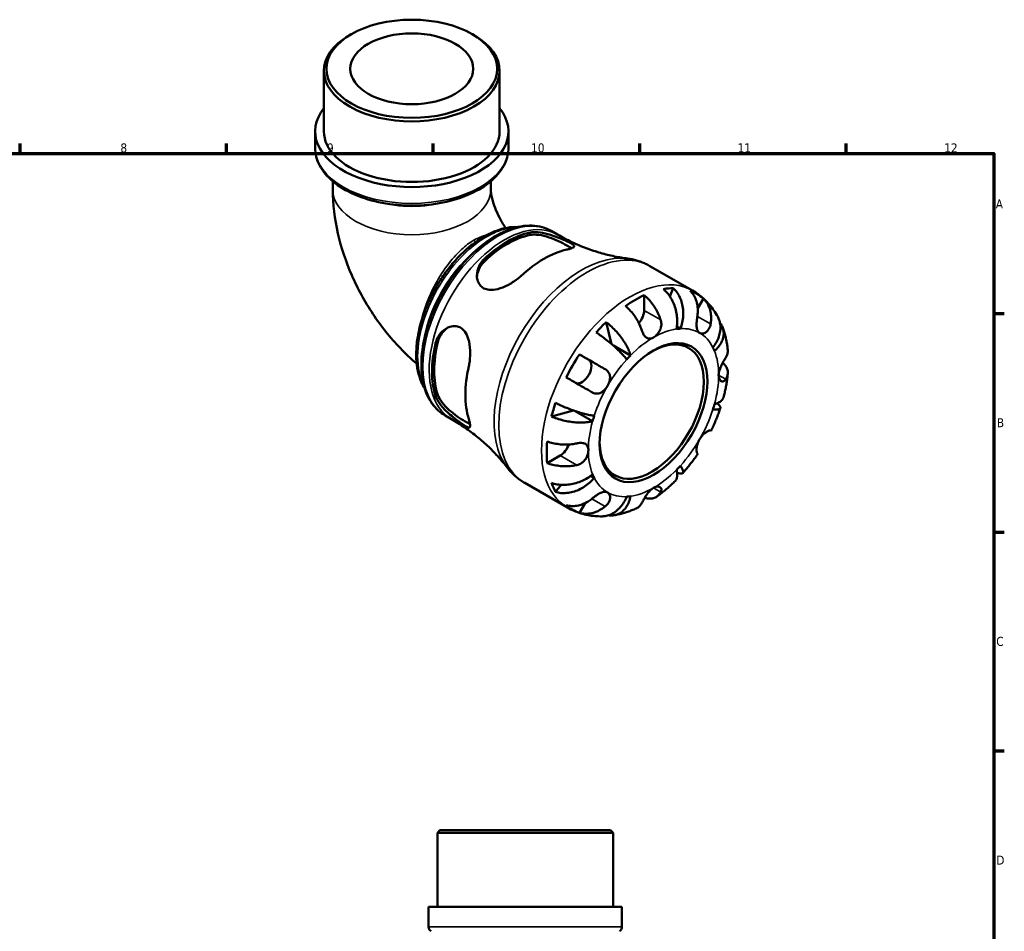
# Model space of a CAD drawing. Header units: millimetres. Extents: x 0 to 902, y -203 to 619.
# Tile 5 of 5: x 490 to 825, y 310 to 619. Entities that reach past the tile are written whole.
import ezdxf

# ---------------------------------------------------------------- set-up
doc = ezdxf.new("R2010")
doc.units = ezdxf.units.MM
for name, color, linetype, lineweight in [('Border (ANSI)', 7, 'Continuous', 70), ('Visible (ANSI)', 7, 'Continuous', 50), ('Visible Narrow (ANSI)', 7, 'Continuous', 35)]:
    doc.layers.add(name, color=color, linetype=linetype, lineweight=lineweight)
doc.styles.add('Note Text (ANSI)', font='tahoma.ttf')

# ---------------------------------------------------------------- blocks, each defined once
blk = doc.blocks.new('Borders Default Border')
at = {"layer": 'Border (ANSI)'}
for p, q in [((490.58, 574), (490.58, 577.45)), ((560.67, 574), (560.67, 577.45)), ((630.75, 574), (630.75, 577.45)), ((700.83, 574), (700.83, 577.45)), ((770.92, 574), (770.92, 577.45)), ((821, 519.75), (824.45, 519.75)), ((821, 445.5), (824.45, 445.5)), ((821, 371.25), (824.45, 371.25))]:
    blk.add_line(p, q, dxfattribs=at)
at = {"layer": 'Border (ANSI)', "flags": 128}
blk.add_lwpolyline([(20, 20), (20, 574), (821, 574), (821, 20), (20, 20)], dxfattribs=at)
at = {"layer": 'Border (ANSI)', "attachment_point": 7, "style": 'Note Text (ANSI)'}
for s, insert, char_height in [('8', (524.63, 574.33), 3.05), ('9', (594.7, 574.34), 3.05), ('10', (663.96, 574.34), 3.048), ('11', (734.04, 574.4), 3.048), ('12', (804.13, 574.4), 3.048), ('A', (821.63, 555.35), 3.05), ('B', (821.99, 481.1), 3.05), ('C', (821.8, 406.8), 3.05), ('D', (821.81, 332.6), 3.05)]:
    blk.add_mtext(s, dxfattribs=dict(at, insert=insert, char_height=char_height))

msp = doc.modelspace()

# ---------------------------------------------------------------- linework, layer by layer
at = {"layer": 'Visible (ANSI)'}
for p, q in [((602.939, 614.513), (602.336, 614.163)), ((644.048, 614.513), (644.652, 614.163)), ((593.687, 581.511), (593.687, 602.072)), ((653.301, 581.511), (653.301, 602.072)), ((590.706, 575.936), (590.706, 581.511)), ((656.282, 575.936), (656.282, 581.511)), ((596.668, 564.59), (596.668, 561.888)), ((650.32, 564.59), (650.32, 561.888)), ((670.822, 547.708), (672.972, 546.47)), ((704.247, 535.816), (718.772, 527.452)), ((712.232, 528.313), (711.097, 525.431)), ((702.336, 525.902), (702.336, 520.765)), ((722.42, 524.801), (720.517, 521.504)), ((689.396, 516.753), (691.304, 509.32)), ((714.623, 514.563), (713.449, 515.239)), ((697.72, 505.454), (691.893, 508.81)), ((680.388, 505.799), (683.529, 503.976)), ((634.767, 485.097), (636.917, 483.859)), ((678.332, 486.775), (670.901, 484.718)), ((684.843, 483.152), (678.883, 486.584)), ((673.875, 471.47), (669.433, 468.911)), ((685.384, 463.919), (684.207, 464.598)), ((661.829, 462.157), (676.354, 453.792)), ((674.216, 461.545), (672.276, 459.107)), ((682.309, 455.327), (680.388, 451.999)), ((633.042, 344.241), (632.192, 343.391)), ((633.042, 344.241), (690.956, 344.241)), ((690.956, 344.241), (691.806, 343.391)), ((691.806, 343.391), (632.192, 343.391)), ((632.192, 318.241), (632.192, 343.391)), ((691.806, 318.241), (691.806, 343.391)), ((694.787, 318.241), (629.211, 318.241)), ((629.211, 311.423), (629.211, 318.241)), ((694.787, 311.423), (694.787, 318.241))]:
    msp.add_line(p, q, dxfattribs=at)
for centre, start, end in [((630.911, 311.423), 180, 240), ((693.087, 311.423), 300, 0)]:
    msp.add_arc(centre, 1.7, start, end, dxfattribs=at)
for centre, major_axis, ratio in [((623.494, 602.767), (-28.957, 0), 0.5758617), ((623.494, 602.767), (-20.865, 0), 0.5758617), ((705.518, 486.041), (-12.9, -22.401), 0.5780931)]:
    msp.add_ellipse(centre, major_axis=major_axis, ratio=ratio, dxfattribs=at)
for centre, major_axis, ratio, start_param, end_param in [((623.494, 602.072), (-29.807, 0), 0.5758617, 5.5016397, 10.2063236), ((623.494, 581.511), (-32.788, 0), 0.5758617, 5.8534856, 9.8544776), ((623.494, 581.511), (-29.807, 0), 0.5758617, 0, 3.1415927), ((655.923, 514.601), (18.032, 31.312), 0.5780931, 0.4741244, 1.0928045), ((655.923, 514.601), (17.529, 30.439), 0.5780931, 0.4649382, 1.1019907), ((668.298, 507.475), (-18.783, -32.618), 0.5780931, 3.6284831, 4.2216311), ((699.154, 489.706), (21.095, 36.633), 0.5780931, 0.3306277, 0.450903), ((699.154, 489.706), (21.095, 36.633), 0.5780931, 0.6768107, 0.8901182), ((699.154, 489.706), (21.095, 36.633), 0.5780931, 6.1745978, 6.3879054), ((699.154, 518.933), (-2.246, -3.9), 0.5780931, 1.2314921, 2.3542608), ((699.154, 489.706), (21.095, 36.633), 0.5780931, 1.1160259, 1.2363012), ((705.518, 486.041), (15.595, 27.081), 0.5780931, 0.3587599, 0.4227708), ((704.917, 486.387), (12.476, 21.665), 0.5780931, 2.3710544, 7.0537236), ((655.923, 514.601), (18.032, 31.312), 0.5780931, 2.0449208, 2.6636008), ((655.923, 514.601), (17.529, 30.439), 0.5780931, 2.0357346, 2.672787), ((705.518, 486.041), (15.595, 27.081), 0.5780931, 5.8565471, 5.920558), ((699.154, 489.706), (21.095, 36.633), 0.5780931, 1.4622089, 1.6755164), ((705.518, 486.041), (-15.595, -27.081), 0.5780931, 4.2857507, 4.3497617), ((668.298, 507.475), (-18.783, -32.618), 0.5780931, 5.1992795, 5.7924274), ((681.279, 500.079), (2.246, 3.9), 0.5780931, 3.2061083, 6.2812516), ((699.154, 489.706), (21.095, 36.633), 0.5780931, 1.901424, 2.0216994), ((705.518, 486.041), (15.595, 27.081), 0.5780931, 5.0711489, 5.1351598), ((705.518, 486.041), (-15.595, -27.081), 0.5780931, 5.0711489, 5.1351598), ((699.154, 489.706), (21.095, 36.633), 0.5780931, 2.247607, 2.4609145), ((673.875, 475.148), (-2.246, -3.9), 0.5780931, 0.7834645, 1.9135438), ((705.518, 486.041), (15.595, 27.081), 0.5780931, 4.2857507, 4.3497617), ((705.518, 486.041), (-15.595, -27.081), 0.5780931, 5.8565471, 5.920558), ((699.154, 489.706), (-21.095, -36.633), 0.5780931, 5.8284149, 5.9486902), ((699.154, 489.706), (-21.095, -36.633), 0.5780931, 6.1745978, 6.3879054), ((705.518, 486.041), (-15.595, -27.081), 0.5780931, 0.3587599, 0.4227708)]:
    msp.add_ellipse(centre, major_axis=major_axis, ratio=ratio, start_param=start_param, end_param=end_param, dxfattribs=at)
for points, knots in [([(590.706, 575.936), (590.706, 573.917), (591.225, 571.904), (593.233, 568.036), (594.769, 566.194), (598.758, 562.823), (601.263, 561.316), (606.94, 558.849), (610.117, 557.894), (616.8, 556.629), (620.303, 556.316), (627.292, 556.354), (630.777, 556.704), (637.4, 558.037), (640.536, 559.021), (646.154, 561.55), (648.634, 563.097), (652.643, 566.633), (654.184, 568.622), (655.89, 572.425), (656.282, 574.179), (656.282, 575.936)], [3.9269908, 3.9269908, 3.9269908, 3.9269908, 4.2174978, 4.2174978, 4.525082, 4.525082, 4.8513456, 4.8513456, 5.1800834, 5.1800834, 5.5073518, 5.5073518, 5.8339828, 5.8339828, 6.1613244, 6.1613244, 6.490114, 6.490114, 6.8158003, 6.8158003, 7.0685835, 7.0685835, 7.0685835, 7.0685835]), ([(596.668, 561.888), (596.668, 556.762), (597.312, 551.766), (599.547, 542.028), (601.144, 537.286), (605.14, 528.136), (607.54, 523.731), (613.051, 515.399), (616.161, 511.474), (621.372, 506.04), (623.22, 504.291), (625.162, 502.64)], [3.1415927, 3.1415927, 3.1415927, 3.1415927, 3.4383521, 3.4383521, 3.7351115, 3.7351115, 4.031871, 4.031871, 4.3286304, 4.3286304, 4.479714, 4.479714, 4.479714, 4.479714]), ([(650.32, 561.888), (650.32, 561.598), (650.342, 561.148), (650.493, 559.983), (650.627, 559.257), (651.05, 557.577), (651.352, 556.609), (652.143, 554.518), (652.645, 553.389), (653.82, 551.113), (654.5, 549.968), (655.266, 548.834), (655.308, 548.772), (655.351, 548.71)], [3.14159265, 3.14159265, 3.14159265, 3.14159265, 3.30212735, 3.30212735, 3.47018341, 3.47018341, 3.65158705, 3.65158705, 3.84621516, 3.84621516, 4.04863504, 4.04863504, 4.06047308, 4.06047308, 4.06047308, 4.06047308]), ([(659.458, 549.056), (659.449, 549.056), (659.439, 549.056), (658.292, 549.104), (657.12, 549.022), (654.7, 548.608), (653.448, 548.266), (650.91, 547.328), (649.622, 546.728), (647.053, 545.287), (645.773, 544.445), (643.255, 542.548), (642.018, 541.493), (639.619, 539.199), (638.456, 537.961), (636.233, 535.335), (635.172, 533.948), (633.175, 531.059), (632.239, 529.558), (630.515, 526.477), (629.726, 524.898), (628.316, 521.699), (627.694, 520.079), (626.633, 516.837), (626.194, 515.215), (625.512, 512.008), (625.269, 510.422), (624.99, 507.326), (624.955, 505.815), (625.096, 502.909), (625.274, 501.514), (625.843, 498.883), (626.232, 497.647), (627.064, 495.727), (627.447, 494.996), (627.878, 494.311)], [7.3631198, 7.3631198, 7.3631198, 7.3631198, 7.3643465, 7.3643465, 7.5183896, 7.5183896, 7.6780932, 7.6780932, 7.841088, 7.841088, 8.0052887, 8.0052887, 8.1695785, 8.1695785, 8.3335416, 8.3335416, 8.4971347, 8.4971347, 8.6604746, 8.6604746, 8.8237598, 8.8237598, 8.9871387, 8.9871387, 9.1507862, 9.1507862, 9.3148061, 9.3148061, 9.4791391, 9.4791391, 9.6433234, 9.6433234, 9.8059272, 9.8059272, 9.9153651, 9.9153651, 9.9153651, 9.9153651]), ([(670.822, 547.708), (668.887, 548.822), (666.671, 549.434), (661.854, 549.632), (659.241, 549.171), (653.818, 547.197), (651.003, 545.629), (645.529, 541.556), (642.872, 539.044), (637.995, 533.354), (635.773, 530.179), (631.975, 523.479), (630.397, 519.957), (628.04, 512.899), (627.263, 509.365), (626.603, 502.618), (626.723, 499.407), (627.902, 493.653), (628.954, 491.1), (631.638, 487.394), (633.094, 486.061), (634.767, 485.097)], [5.4997209, 5.4997209, 5.4997209, 5.4997209, 5.7929356, 5.7929356, 6.1019464, 6.1019464, 6.4276795, 6.4276795, 6.7555425, 6.7555425, 7.0820997, 7.0820997, 7.4080963, 7.4080963, 7.7347334, 7.7347334, 8.0626536, 8.0626536, 8.3877728, 8.3877728, 8.6413135, 8.6413135, 8.6413135, 8.6413135]), ([(663.702, 547.218), (664.03, 547.286), (664.384, 547.33), (665.702, 547.403), (666.768, 547.304), (669.034, 546.861), (670.239, 546.513), (672.313, 545.799), (673.18, 545.465), (674.655, 544.861), (675.264, 544.599), (676.386, 544.093), (676.877, 543.86), (677.822, 543.369), (678.197, 543.136), (678.701, 542.661), (678.711, 542.438), (678.229, 542.029), (677.783, 541.84), (676.818, 541.559), (676.468, 541.47), (676.076, 541.383)], [-3.0744805, -3.0744805, -3.0744805, -3.0744805, -2.9275472, -2.9275472, -2.5564656, -2.5564656, -2.1770295, -2.1770295, -1.8962541, -1.8962541, -1.6711798, -1.6711798, -1.4362173, -1.4362173, -1.1221314, -1.1221314, -0.7060755, -0.7060755, -0.3297742, -0.3297742, -0.1550611, -0.1550611, -0.1550611, -0.1550611]), ([(663.702, 546.352), (664.514, 546.51), (665.532, 546.519), (667.741, 546.222), (668.932, 545.918), (671.09, 545.201), (672.211, 544.751), (674.311, 543.788), (675.291, 543.279), (676.69, 542.473), (677.229, 542.129), (677.645, 541.816)], [1.3355026, 1.3355026, 1.3355026, 1.3355026, 1.6984425, 1.6984425, 2.0613825, 2.0613825, 2.3942509, 2.3942509, 2.7271193, 2.7271193, 2.9874298, 2.9874298, 2.9874298, 2.9874298]), ([(672.972, 546.47), (674.545, 545.564), (676.155, 544.723), (679.406, 543.188), (681.047, 542.494), (684.317, 541.262), (685.944, 540.723), (689.144, 539.799), (690.716, 539.413), (693.764, 538.783), (695.241, 538.539), (696.655, 538.355)], [5.49972085, 5.49972085, 5.49972085, 5.49972085, 5.54682822, 5.54682822, 5.59393559, 5.59393559, 5.64104296, 5.64104296, 5.68815033, 5.68815033, 5.7352577, 5.7352577, 5.7352577, 5.7352577]), ([(660.52, 532.424), (660.125, 532.057), (659.697, 531.697), (658.272, 530.603), (657.199, 529.918), (654.975, 528.765), (653.819, 528.296), (651.686, 527.752), (650.699, 527.637), (649.124, 527.788), (648.511, 527.954), (647.456, 528.497), (647.019, 528.852), (646.223, 529.825), (645.92, 530.469), (645.517, 532.121), (645.531, 533.163), (646.014, 535.247), (646.502, 536.29), (647.488, 537.586), (647.801, 537.935), (648.145, 538.26)], [-3.1190111, -3.1190111, -3.1190111, -3.1190111, -2.9425218, -2.9425218, -2.5658323, -2.5658323, -2.1866341, -2.1866341, -1.8519842, -1.8519842, -1.611527, -1.611527, -1.3870833, -1.3870833, -1.11061, -1.11061, -0.7372166, -0.7372166, -0.3497412, -0.3497412, -0.1958212, -0.1958212, -0.1958212, -0.1958212]), ([(704.247, 535.816), (703.779, 536.086), (703.301, 536.336), (702.326, 536.796), (701.829, 537.006), (700.822, 537.386), (700.311, 537.555), (699.28, 537.853), (698.759, 537.982), (697.711, 538.198), (697.184, 538.287), (696.655, 538.355)], [5.49972085, 5.49972085, 5.49972085, 5.49972085, 5.54682822, 5.54682822, 5.59393559, 5.59393559, 5.64104296, 5.64104296, 5.68815033, 5.68815033, 5.7352577, 5.7352577, 5.7352577, 5.7352577]), ([(645.602, 532.113), (645.661, 532.933), (645.862, 533.791), (646.652, 535.647), (647.333, 536.616), (648.145, 537.393)], [0.74366316, 0.74366316, 0.74366316, 0.74366316, 1.02867671, 1.02867671, 1.39161666, 1.39161666, 1.39161666, 1.39161666]), ([(713.317, 514.436), (713.441, 515.061), (713.527, 515.771), (713.582, 517.227), (713.551, 517.974), (713.402, 519.343), (713.272, 520.091), (712.9, 521.563), (712.659, 522.286), (712.138, 523.566), (711.812, 524.24), (711.071, 525.505), (710.657, 526.096), (709.855, 527.081), (709.397, 527.566), (708.913, 527.992)], [5.0161165, 5.0161165, 5.0161165, 5.0161165, 5.2257877, 5.2257877, 5.4354588, 5.4354588, 5.6443437, 5.6443437, 5.8532286, 5.8532286, 6.0615671, 6.0615671, 6.2699056, 6.2699056, 6.472482, 6.472482, 6.472482, 6.472482]), ([(712.232, 528.313), (712.689, 527.885), (713.108, 527.396), (713.814, 526.402), (714.163, 525.805), (714.751, 524.525), (714.989, 523.842), (715.33, 522.545), (715.465, 521.812), (715.607, 520.318), (715.614, 519.557), (715.528, 518.165), (715.427, 517.406), (715.1, 515.923), (714.874, 515.2), (714.623, 514.563)], [0.2134337, 0.2134337, 0.2134337, 0.2134337, 0.41601, 0.41601, 0.6243485, 0.6243485, 0.832687, 0.832687, 1.0415719, 1.0415719, 1.2504568, 1.2504568, 1.4601279, 1.4601279, 1.6697991, 1.6697991, 1.6697991, 1.6697991]), ([(702.336, 525.902), (702.845, 525.488), (703.342, 525.02), (704.236, 524.076), (704.712, 523.512), (705.602, 522.31), (706.015, 521.672), (706.71, 520.465), (707.056, 519.785), (707.581, 518.57), (707.781, 518.039), (707.946, 517.535)], [0.21343841, 0.21343841, 0.21343841, 0.21343841, 0.41559978, 0.41559978, 0.62400044, 0.62400044, 0.8324011, 0.8324011, 1.04178819, 1.04178819, 1.20124236, 1.20124236, 1.20124236, 1.20124236]), ([(720.389, 518.742), (720.474, 519.27), (720.528, 519.825), (720.561, 521.094), (720.51, 521.803), (720.308, 523.058), (720.14, 523.719), (719.672, 524.962), (719.373, 525.544), (718.741, 526.513), (718.356, 526.992), (717.92, 527.413)], [5.50227189, 5.50227189, 5.50227189, 5.50227189, 5.66172607, 5.66172607, 5.87111315, 5.87111315, 6.07951382, 6.07951382, 6.28791448, 6.28791448, 6.49007585, 6.49007585, 6.49007585, 6.49007585]), ([(727.295, 518.655), (726.906, 519.359), (726.481, 520.049), (725.556, 521.391), (725.057, 522.042), (723.984, 523.294), (723.411, 523.895), (722.195, 525.033), (721.552, 525.57), (720.205, 526.57), (719.501, 527.032), (718.772, 527.452)], [5.16364293, 5.16364293, 5.16364293, 5.16364293, 5.23085852, 5.23085852, 5.2980741, 5.2980741, 5.36528969, 5.36528969, 5.43250527, 5.43250527, 5.49972085, 5.49972085, 5.49972085, 5.49972085]), ([(722.42, 524.801), (722.856, 524.38), (723.241, 523.902), (723.873, 522.932), (724.172, 522.351), (724.64, 521.108), (724.808, 520.446), (725.01, 519.192), (725.061, 518.483), (725.028, 517.214), (724.974, 516.658), (724.889, 516.13)], [0.21343841, 0.21343841, 0.21343841, 0.21343841, 0.41559978, 0.41559978, 0.62400044, 0.62400044, 0.8324011, 0.8324011, 1.04178819, 1.04178819, 1.20124236, 1.20124236, 1.20124236, 1.20124236]), ([(701.582, 513.87), (701.417, 514.374), (701.217, 514.905), (700.692, 516.12), (700.346, 516.8), (699.651, 518.007), (699.238, 518.645), (698.348, 519.847), (697.872, 520.411), (696.978, 521.355), (696.481, 521.823), (695.972, 522.237)], [5.50227189, 5.50227189, 5.50227189, 5.50227189, 5.66172607, 5.66172607, 5.87111315, 5.87111315, 6.07951382, 6.07951382, 6.28791448, 6.28791448, 6.49007585, 6.49007585, 6.49007585, 6.49007585]), ([(721.143, 513.104), (720.973, 513.203), (720.822, 513.335), (720.557, 513.673), (720.445, 513.882), (720.243, 514.446), (720.173, 514.823), (720.108, 515.645), (720.111, 516.077), (720.153, 516.847), (720.181, 517.169), (720.252, 517.804), (720.293, 518.115), (720.355, 518.529), (720.372, 518.636), (720.389, 518.742)], [0, 0, 0, 0, 0.10230486, 0.10230486, 0.2116531, 0.2116531, 0.35868741, 0.35868741, 0.49861539, 0.49861539, 0.59613895, 0.59613895, 0.69034298, 0.69034298, 0.72355027, 0.72355027, 0.72355027, 0.72355027]), ([(725.652, 508.163), (726.078, 508.698), (726.495, 509.31), (727.196, 510.576), (727.481, 511.229), (727.89, 512.433), (728.052, 513.096), (728.226, 514.406), (728.238, 515.054), (728.143, 516.208), (728.028, 516.82), (727.695, 517.845), (727.507, 518.27), (727.295, 518.655)], [5.0161165, 5.0161165, 5.0161165, 5.0161165, 5.2257877, 5.2257877, 5.4354588, 5.4354588, 5.6443437, 5.6443437, 5.8532286, 5.8532286, 6.0615671, 6.0615671, 6.2218679, 6.2218679, 6.2218679, 6.2218679]), ([(631.586, 509.579), (631.691, 510.019), (631.829, 510.447), (632.423, 511.893), (633.042, 512.81), (634.556, 514.301), (635.46, 514.869), (637.115, 515.399), (637.838, 515.477), (639.099, 515.301), (639.631, 515.112), (640.631, 514.499), (641.08, 514.075), (641.98, 512.872), (642.371, 512.037), (643.038, 509.911), (643.238, 508.555), (643.356, 505.928), (643.299, 504.656), (643.062, 502.878), (642.964, 502.332), (642.845, 501.81)], [-3.0744805, -3.0744805, -3.0744805, -3.0744805, -2.9275472, -2.9275472, -2.5564656, -2.5564656, -2.1770295, -2.1770295, -1.8962541, -1.8962541, -1.6711798, -1.6711798, -1.4362173, -1.4362173, -1.1221314, -1.1221314, -0.7060755, -0.7060755, -0.3297742, -0.3297742, -0.1550611, -0.1550611, -0.1550611, -0.1550611]), ([(632.336, 510.01), (632.604, 511.104), (633.103, 512.18), (634.321, 513.799), (634.97, 514.407), (635.656, 514.872)], [1.33550259, 1.33550259, 1.33550259, 1.33550259, 1.69844254, 1.69844254, 1.98540173, 1.98540173, 1.98540173, 1.98540173]), ([(689.396, 516.753), (689.932, 516.357), (690.469, 515.917), (691.457, 515.04), (691.996, 514.521), (693.035, 513.428), (693.535, 512.853), (694.404, 511.774), (694.853, 511.171), (695.672, 509.956), (696.042, 509.346), (696.647, 508.24), (696.938, 507.642), (697.412, 506.491), (697.596, 505.936), (697.72, 505.454)], [0.2134337, 0.2134337, 0.2134337, 0.2134337, 0.41601, 0.41601, 0.6243485, 0.6243485, 0.832687, 0.832687, 1.0415719, 1.0415719, 1.2504568, 1.2504568, 1.4601279, 1.4601279, 1.6697991, 1.6697991, 1.6697991, 1.6697991]), ([(707.946, 517.535), (708.015, 517.325), (708.069, 517.109), (708.146, 516.67), (708.169, 516.449), (708.184, 515.944), (708.167, 515.662), (708.047, 514.877), (707.89, 514.388), (707.418, 513.426), (707.098, 512.972), (706.357, 512.167), (705.939, 511.832), (705.518, 511.589)], [-0.72877811, -0.72877811, -0.72877811, -0.72877811, -0.65864576, -0.65864576, -0.58948737, -0.58948737, -0.50282865, -0.50282865, -0.34782332, -0.34782332, -0.17870564, -0.17870564, 0, 0, 0, 0]), ([(724.889, 516.13), (724.867, 515.997), (724.841, 515.865), (724.741, 515.445), (724.65, 515.167), (724.413, 514.626), (724.267, 514.369), (723.861, 513.809), (723.585, 513.539), (722.926, 513.089), (722.544, 512.946), (721.796, 512.862), (721.441, 512.931), (721.143, 513.104)], [-0.72474413, -0.72474413, -0.72474413, -0.72474413, -0.68292689, -0.68292689, -0.58946764, -0.58946764, -0.49014387, -0.49014387, -0.34933517, -0.34933517, -0.17856496, -0.17856496, 0, 0, 0, 0]), ([(728.06, 516.555), (728.195, 516.386), (728.318, 516.216), (728.698, 515.627), (728.932, 515.14), (729.245, 514.123), (729.324, 513.593), (729.345, 512.603), (729.288, 512.053), (729.019, 510.953), (728.806, 510.404), (728.3, 509.414), (727.96, 508.883), (727.146, 507.867), (726.672, 507.382), (726.193, 506.964)], [0.3325797, 0.3325797, 0.3325797, 0.3325797, 0.41601, 0.41601, 0.6243485, 0.6243485, 0.832687, 0.832687, 1.0415719, 1.0415719, 1.2504568, 1.2504568, 1.4601279, 1.4601279, 1.6697991, 1.6697991, 1.6697991, 1.6697991]), ([(730.707, 507.332), (730.653, 507.847), (730.588, 508.361), (730.435, 509.384), (730.347, 509.894), (730.146, 510.91), (730.033, 511.415), (729.783, 512.422), (729.645, 512.922), (729.342, 513.917), (729.177, 514.411), (728.998, 514.902)], [4.82600357, 4.82600357, 4.82600357, 4.82600357, 4.87035725, 4.87035725, 4.91471093, 4.91471093, 4.95906462, 4.95906462, 5.0034183, 5.0034183, 5.04777198, 5.04777198, 5.04777198, 5.04777198]), ([(696.413, 504.076), (696.162, 504.424), (695.84, 504.832), (695.094, 505.697), (694.67, 506.154), (693.83, 507.013), (693.337, 507.494), (692.289, 508.465), (691.733, 508.956), (690.685, 509.846), (690.096, 510.327), (688.904, 511.259), (688.3, 511.71), (687.217, 512.487), (686.639, 512.884), (686.076, 513.251)], [5.0161165, 5.0161165, 5.0161165, 5.0161165, 5.2257877, 5.2257877, 5.4354588, 5.4354588, 5.6443437, 5.6443437, 5.8532286, 5.8532286, 6.0615671, 6.0615671, 6.2699056, 6.2699056, 6.472482, 6.472482, 6.472482, 6.472482]), ([(705.518, 511.589), (705.222, 511.419), (704.928, 511.297), (704.296, 511.145), (703.965, 511.141), (703.371, 511.296), (703.107, 511.44), (702.65, 511.839), (702.455, 512.072), (702.164, 512.522), (702.06, 512.711), (701.875, 513.095), (701.793, 513.287), (701.669, 513.612), (701.624, 513.74), (701.582, 513.87)], [0, 0, 0, 0, 0.1255823, 0.1255823, 0.27758688, 0.27758688, 0.41565829, 0.41565829, 0.53558864, 0.53558864, 0.6106285, 0.6106285, 0.67830711, 0.67830711, 0.7205994, 0.7205994, 0.7205994, 0.7205994]), ([(680.388, 505.799), (680.971, 505.463), (681.579, 505.112), (682.735, 504.446), (683.389, 504.068), (684.701, 503.311), (685.358, 502.931), (686.546, 502.245), (687.187, 501.875), (688.27, 501.249), (688.724, 500.986), (689.139, 500.746)], [0.21343841, 0.21343841, 0.21343841, 0.21343841, 0.41559978, 0.41559978, 0.62400044, 0.62400044, 0.8324011, 0.8324011, 1.04178819, 1.04178819, 1.20124236, 1.20124236, 1.20124236, 1.20124236]), ([(727.615, 498.766), (727.615, 499.094), (727.654, 499.442), (727.808, 500.199), (727.931, 500.607), (728.286, 501.553), (728.535, 502.081), (728.969, 502.91), (729.143, 503.22), (729.441, 503.732), (729.565, 503.94), (729.807, 504.335), (729.922, 504.52), (730.032, 504.695), (730.037, 504.703), (730.043, 504.712)], [-3.12621297, -3.12621297, -3.12621297, -3.12621297, -3.00592131, -3.00592131, -2.87295675, -2.87295675, -2.69789372, -2.69789372, -2.58338701, -2.58338701, -2.49547573, -2.49547573, -2.40310236, -2.40310236, -2.39831682, -2.39831682, -2.39831682, -2.39831682]), ([(730.043, 504.712), (730.232, 505.01), (730.391, 505.332), (730.655, 506.089), (730.726, 506.528), (730.728, 507.061), (730.721, 507.195), (730.706, 507.332)], [5.50227189, 5.50227189, 5.50227189, 5.50227189, 5.66172607, 5.66172607, 5.87111315, 5.87111315, 5.93913111, 5.93913111, 5.93913111, 5.93913111]), ([(729.026, 503.007), (729.365, 502.694), (729.653, 502.367), (730.142, 501.684), (730.368, 501.265), (730.661, 500.409), (730.728, 499.972), (730.726, 499.17), (730.655, 498.731), (730.391, 497.974), (730.232, 497.652), (730.043, 497.354)], [0.23899129, 0.23899129, 0.23899129, 0.23899129, 0.41559978, 0.41559978, 0.62400044, 0.62400044, 0.8324011, 0.8324011, 1.04178819, 1.04178819, 1.20124236, 1.20124236, 1.20124236, 1.20124236]), ([(684.639, 492.952), (684.224, 493.192), (683.77, 493.454), (682.687, 494.081), (682.046, 494.451), (680.858, 495.137), (680.201, 495.517), (678.889, 496.274), (678.235, 496.651), (677.079, 497.318), (676.471, 497.669), (675.888, 498.005)], [5.50227189, 5.50227189, 5.50227189, 5.50227189, 5.66172607, 5.66172607, 5.87111315, 5.87111315, 6.07951382, 6.07951382, 6.28791448, 6.28791448, 6.49007585, 6.49007585, 6.49007585, 6.49007585]), ([(689.139, 500.746), (689.243, 500.685), (689.344, 500.621), (689.658, 500.398), (689.854, 500.226), (690.204, 499.828), (690.354, 499.604), (690.637, 499.014), (690.733, 498.637), (690.794, 497.747), (690.728, 497.234), (690.428, 496.167), (690.191, 495.624), (689.893, 495.109)], [-0.72474413, -0.72474413, -0.72474413, -0.72474413, -0.68292689, -0.68292689, -0.58946764, -0.58946764, -0.49014387, -0.49014387, -0.34933517, -0.34933517, -0.17856496, -0.17856496, 0, 0, 0, 0]), ([(730.043, 497.354), (729.984, 497.261), (729.922, 497.176), (729.749, 496.969), (729.633, 496.863), (729.375, 496.694), (729.233, 496.638), (728.871, 496.584), (728.652, 496.632), (728.211, 496.906), (728.003, 497.159), (727.7, 497.846), (727.615, 498.28), (727.615, 498.766)], [-0.71968867, -0.71968867, -0.71968867, -0.71968867, -0.66913349, -0.66913349, -0.58448293, -0.58448293, -0.49008499, -0.49008499, -0.34765985, -0.34765985, -0.17827673, -0.17827673, 0, 0, 0, 0]), ([(729.273, 491.228), (729.412, 491.76), (729.542, 492.293), (729.787, 493.359), (729.9, 493.892), (730.11, 494.96), (730.207, 495.493), (730.382, 496.561), (730.46, 497.095), (730.599, 498.162), (730.659, 498.695), (730.71, 499.227)], [4.37131068, 4.37131068, 4.37131068, 4.37131068, 4.41626876, 4.41626876, 4.46122684, 4.46122684, 4.50618492, 4.50618492, 4.551143, 4.551143, 4.59610108, 4.59610108, 4.59610108, 4.59610108]), ([(689.893, 495.109), (689.723, 494.813), (689.534, 494.53), (689.109, 493.982), (688.873, 493.721), (688.284, 493.183), (687.923, 492.934), (687.18, 492.594), (686.807, 492.5), (686.162, 492.47), (685.897, 492.494), (685.382, 492.61), (685.134, 492.7), (684.806, 492.859), (684.722, 492.903), (684.639, 492.952)], [0, 0, 0, 0, 0.10230486, 0.10230486, 0.2116531, 0.2116531, 0.35868741, 0.35868741, 0.49861539, 0.49861539, 0.59613895, 0.59613895, 0.69034298, 0.69034298, 0.72355027, 0.72355027, 0.72355027, 0.72355027]), ([(642.845, 483.824), (642.965, 483.437), (643.063, 483.086), (643.3, 482.104), (643.356, 481.622), (643.242, 481.025), (643.07, 480.912), (642.473, 481.035), (642.078, 481.232), (641.159, 481.806), (640.708, 482.112), (639.708, 482.826), (639.182, 483.215), (637.939, 484.17), (637.229, 484.741), (635.595, 486.149), (634.698, 487.002), (633.133, 488.765), (632.473, 489.678), (631.842, 490.914), (631.696, 491.258), (631.586, 491.593)], [-3.1190111, -3.1190111, -3.1190111, -3.1190111, -2.9425218, -2.9425218, -2.5658323, -2.5658323, -2.1866341, -2.1866341, -1.8519842, -1.8519842, -1.611527, -1.611527, -1.3870833, -1.3870833, -1.11061, -1.11061, -0.7372166, -0.7372166, -0.3497412, -0.3497412, -0.1958212, -0.1958212, -0.1958212, -0.1958212]), ([(643.257, 482.206), (642.772, 482.408), (642.195, 482.705), (641.572, 483.063), (640.787, 483.515), (639.855, 484.108), (637.971, 485.444), (637.02, 486.19), (635.321, 487.702), (634.463, 488.583), (633.103, 490.351), (632.604, 491.239), (632.336, 492.024)], [-0.2643037, -0.2643037, -0.2643037, -0.2643037, 0, 0, 0, 0.3328684, 0.3328684, 0.6657368, 0.6657368, 1.0286767, 1.0286767, 1.3916167, 1.3916167, 1.3916167, 1.3916167]), ([(726.193, 488.93), (726.672, 489.063), (727.146, 489.235), (727.96, 489.64), (728.3, 489.871), (728.806, 490.332), (729.019, 490.605), (729.204, 491.005), (729.243, 491.116), (729.272, 491.228)], [5.01611651, 5.01611651, 5.01611651, 5.01611651, 5.22578768, 5.22578768, 5.43545884, 5.43545884, 5.64434374, 5.64434374, 5.72233752, 5.72233752, 5.72233752, 5.72233752]), ([(672.276, 489.348), (672.876, 489.045), (673.509, 488.744), (674.724, 488.195), (675.416, 487.898), (676.819, 487.331), (677.53, 487.062), (678.824, 486.599), (679.527, 486.362), (680.893, 485.939), (681.555, 485.751), (682.717, 485.452), (683.324, 485.312), (684.445, 485.095), (684.958, 485.019), (685.384, 484.974)], [0.2134337, 0.2134337, 0.2134337, 0.2134337, 0.41601, 0.41601, 0.6243485, 0.6243485, 0.832687, 0.832687, 1.0415719, 1.0415719, 1.2504568, 1.2504568, 1.4601279, 1.4601279, 1.6697991, 1.6697991, 1.6697991, 1.6697991]), ([(727.127, 489.246), (727.407, 489.009), (727.657, 488.766), (728.028, 488.315), (728.143, 488.108), (728.238, 487.771), (728.226, 487.61), (728.052, 487.348), (727.89, 487.247), (727.481, 487.113), (727.196, 487.067), (726.495, 487.042), (726.078, 487.063), (725.652, 487.108)], [0.4227025, 0.4227025, 0.4227025, 0.4227025, 0.6243485, 0.6243485, 0.832687, 0.832687, 1.0415719, 1.0415719, 1.2504568, 1.2504568, 1.4601279, 1.4601279, 1.6697991, 1.6697991, 1.6697991, 1.6697991]), ([(684.843, 483.152), (684.365, 483.019), (683.793, 482.902), (682.56, 482.74), (681.898, 482.694), (680.639, 482.666), (679.926, 482.682), (678.465, 482.785), (677.718, 482.873), (676.349, 483.087), (675.602, 483.232), (674.135, 483.585), (673.416, 483.792), (672.162, 484.208), (671.512, 484.452), (670.901, 484.718)], [5.0161165, 5.0161165, 5.0161165, 5.0161165, 5.2257877, 5.2257877, 5.4354588, 5.4354588, 5.6443437, 5.6443437, 5.8532286, 5.8532286, 6.0615671, 6.0615671, 6.2699056, 6.2699056, 6.472482, 6.472482, 6.472482, 6.472482]), ([(725.046, 479.904), (725.291, 480.406), (725.529, 480.91), (725.992, 481.923), (726.216, 482.431), (726.651, 483.453), (726.861, 483.967), (727.267, 484.997), (727.463, 485.514), (727.84, 486.55), (728.021, 487.07), (728.194, 487.592)], [4.04637386, 4.04637386, 4.04637386, 4.04637386, 4.09079781, 4.09079781, 4.13522176, 4.13522176, 4.17964571, 4.17964571, 4.22406965, 4.22406965, 4.2684936, 4.2684936, 4.2684936, 4.2684936]), ([(655.823, 467.448), (654.954, 468.579), (654.001, 469.734), (651.926, 472.054), (650.804, 473.22), (648.398, 475.524), (647.116, 476.661), (644.409, 478.87), (642.985, 479.942), (640.025, 481.983), (638.489, 482.954), (636.917, 483.859)], [2.12259135, 2.12259135, 2.12259135, 2.12259135, 2.16969872, 2.16969872, 2.21680609, 2.21680609, 2.26391346, 2.26391346, 2.31102083, 2.31102083, 2.3581282, 2.3581282, 2.3581282, 2.3581282]), ([(721.143, 476.973), (721.314, 477.269), (721.503, 477.552), (721.925, 478.102), (722.157, 478.364), (722.716, 478.92), (723.043, 479.189), (723.644, 479.61), (723.915, 479.763), (724.307, 479.939), (724.447, 479.987), (724.675, 480.036), (724.763, 480.039), (724.852, 480.017), (724.872, 480.009), (724.889, 479.999)], [0, 0, 0, 0, 0.10230486, 0.10230486, 0.2116531, 0.2116531, 0.35868741, 0.35868741, 0.49861539, 0.49861539, 0.59613895, 0.59613895, 0.69034298, 0.69034298, 0.72355027, 0.72355027, 0.72355027, 0.72355027]), ([(724.889, 479.999), (724.974, 479.949), (725.028, 479.917), (725.061, 479.895), (725.01, 479.923), (724.888, 479.992), (724.865, 480.005), (724.839, 480.02)], [5.50227189, 5.50227189, 5.50227189, 5.50227189, 5.66172607, 5.66172607, 5.87111315, 5.87111315, 5.91357664, 5.91357664, 5.91357664, 5.91357664]), ([(669.433, 476.269), (670.046, 476.036), (670.7, 475.841), (671.965, 475.54), (672.693, 475.41), (674.179, 475.241), (674.938, 475.202), (676.33, 475.204), (677.092, 475.244), (678.407, 475.397), (678.966, 475.488), (679.485, 475.597)], [0.21343841, 0.21343841, 0.21343841, 0.21343841, 0.41559978, 0.41559978, 0.62400044, 0.62400044, 0.8324011, 0.8324011, 1.04178819, 1.04178819, 1.20124236, 1.20124236, 1.20124236, 1.20124236]), ([(679.485, 475.597), (679.645, 475.631), (679.805, 475.66), (680.226, 475.724), (680.483, 475.749), (681.004, 475.766), (681.265, 475.755), (681.873, 475.666), (682.191, 475.561), (682.775, 475.205), (683.011, 474.936), (683.339, 474.235), (683.421, 473.802), (683.421, 473.316)], [-0.71968867, -0.71968867, -0.71968867, -0.71968867, -0.66913349, -0.66913349, -0.58448293, -0.58448293, -0.49008499, -0.49008499, -0.34765985, -0.34765985, -0.17827673, -0.17827673, 0, 0, 0, 0]), ([(720.389, 472.205), (720.367, 472.218), (720.346, 472.236), (720.282, 472.315), (720.242, 472.398), (720.173, 472.633), (720.146, 472.787), (720.109, 473.235), (720.111, 473.556), (720.192, 474.364), (720.286, 474.861), (720.612, 475.913), (720.846, 476.458), (721.143, 476.973)], [-0.72474413, -0.72474413, -0.72474413, -0.72474413, -0.68292689, -0.68292689, -0.58946764, -0.58946764, -0.49014387, -0.49014387, -0.34933517, -0.34933517, -0.17856496, -0.17856496, 0, 0, 0, 0]), ([(683.421, 473.316), (683.421, 472.988), (683.384, 472.64), (683.223, 471.886), (683.093, 471.482), (682.679, 470.57), (682.363, 470.081), (681.712, 469.377), (681.426, 469.131), (680.877, 468.764), (680.627, 468.628), (680.094, 468.4), (679.814, 468.311), (679.514, 468.245), (679.499, 468.242), (679.485, 468.239)], [-3.12621297, -3.12621297, -3.12621297, -3.12621297, -3.00592131, -3.00592131, -2.87295675, -2.87295675, -2.69789372, -2.69789372, -2.58338701, -2.58338701, -2.49547573, -2.49547573, -2.40310236, -2.40310236, -2.39831682, -2.39831682, -2.39831682, -2.39831682]), ([(715.464, 465.543), (715.829, 465.954), (716.188, 466.37), (716.898, 467.214), (717.248, 467.642), (717.936, 468.509), (718.276, 468.947), (718.943, 469.834), (719.272, 470.283), (719.918, 471.19), (720.235, 471.648), (720.546, 472.11)], [3.58550183, 3.58550183, 3.58550183, 3.58550183, 3.62992429, 3.62992429, 3.67434675, 3.67434675, 3.71876921, 3.71876921, 3.76319168, 3.76319168, 3.80761414, 3.80761414, 3.80761414, 3.80761414]), ([(720.546, 472.11), (720.546, 472.11), (720.545, 472.111), (720.528, 472.122), (720.474, 472.155), (720.389, 472.205)], [1.01112418, 1.01112418, 1.01112418, 1.01112418, 1.04178819, 1.04178819, 1.20124236, 1.20124236, 1.20124236, 1.20124236]), ([(679.485, 468.239), (678.966, 468.13), (678.407, 468.039), (677.092, 467.886), (676.33, 467.846), (674.938, 467.844), (674.179, 467.883), (672.693, 468.052), (671.965, 468.182), (670.7, 468.483), (670.046, 468.678), (669.433, 468.911)], [5.50227189, 5.50227189, 5.50227189, 5.50227189, 5.66172607, 5.66172607, 5.87111315, 5.87111315, 6.07951382, 6.07951382, 6.28791448, 6.28791448, 6.49007585, 6.49007585, 6.49007585, 6.49007585]), ([(714.623, 468.006), (714.874, 467.658), (715.1, 467.306), (715.427, 466.682), (715.528, 466.411), (715.614, 465.986), (715.607, 465.793), (715.465, 465.507), (715.33, 465.414), (714.989, 465.324), (714.751, 465.319), (714.179, 465.409), (713.852, 465.499), (713.514, 465.618)], [5.0161165, 5.0161165, 5.0161165, 5.0161165, 5.2257877, 5.2257877, 5.4354588, 5.4354588, 5.6443437, 5.6443437, 5.8532286, 5.8532286, 6.0615671, 6.0615671, 6.2585762, 6.2585762, 6.2585762, 6.2585762]), ([(655.823, 467.448), (656.147, 467.026), (656.488, 466.614), (657.202, 465.816), (657.574, 465.43), (658.349, 464.688), (658.752, 464.331), (659.586, 463.651), (660.017, 463.327), (660.905, 462.714), (661.362, 462.426), (661.829, 462.157)], [2.12259135, 2.12259135, 2.12259135, 2.12259135, 2.16969872, 2.16969872, 2.21680609, 2.21680609, 2.26391346, 2.26391346, 2.31102083, 2.31102083, 2.3581282, 2.3581282, 2.3581282, 2.3581282]), ([(670.901, 462.153), (671.512, 461.948), (672.162, 461.794), (673.416, 461.593), (674.135, 461.531), (675.602, 461.523), (676.349, 461.578), (677.718, 461.767), (678.465, 461.92), (679.926, 462.334), (680.639, 462.595), (681.898, 463.15), (682.56, 463.496), (683.793, 464.27), (684.365, 464.7), (684.843, 465.118)], [0.2134337, 0.2134337, 0.2134337, 0.2134337, 0.41601, 0.41601, 0.6243485, 0.6243485, 0.832687, 0.832687, 1.0415719, 1.0415719, 1.2504568, 1.2504568, 1.4601279, 1.4601279, 1.6697991, 1.6697991, 1.6697991, 1.6697991]), ([(712.854, 462.792), (712.938, 462.875), (713.016, 462.966), (713.272, 463.33), (713.402, 463.653), (713.551, 464.325), (713.582, 464.737), (713.527, 465.647), (713.441, 466.146), (713.317, 466.627)], [0.96263834, 0.96263834, 0.96263834, 0.96263834, 1.04157188, 1.04157188, 1.25045677, 1.25045677, 1.46012794, 1.46012794, 1.66979911, 1.66979911, 1.66979911, 1.66979911]), ([(685.384, 463.919), (684.958, 463.384), (684.445, 462.827), (683.324, 461.803), (682.717, 461.336), (681.555, 460.565), (680.893, 460.191), (679.527, 459.566), (678.824, 459.316), (677.53, 458.962), (676.819, 458.826), (675.416, 458.693), (674.724, 458.696), (673.509, 458.81), (672.876, 458.926), (672.276, 459.107)], [5.0161165, 5.0161165, 5.0161165, 5.0161165, 5.2257877, 5.2257877, 5.4354588, 5.4354588, 5.6443437, 5.6443437, 5.8532286, 5.8532286, 6.0615671, 6.0615671, 6.2699056, 6.2699056, 6.472482, 6.472482, 6.472482, 6.472482]), ([(706.644, 457.553), (707.08, 457.863), (707.512, 458.181), (708.367, 458.834), (708.79, 459.168), (709.627, 459.853), (710.041, 460.203), (710.86, 460.918), (711.265, 461.282), (712.067, 462.026), (712.463, 462.406), (712.854, 462.792)], [3.25784192, 3.25784192, 3.25784192, 3.25784192, 3.30280406, 3.30280406, 3.34776619, 3.34776619, 3.39272832, 3.39272832, 3.43769045, 3.43769045, 3.48265259, 3.48265259, 3.48265259, 3.48265259]), ([(684.639, 456.821), (684.743, 456.906), (684.85, 456.992), (685.199, 457.268), (685.446, 457.457), (685.965, 457.835), (686.234, 458.022), (686.885, 458.441), (687.259, 458.654), (688.06, 459.022), (688.471, 459.149), (689.244, 459.218), (689.596, 459.15), (689.893, 458.978)], [-0.72474413, -0.72474413, -0.72474413, -0.72474413, -0.68292689, -0.68292689, -0.58946764, -0.58946764, -0.49014387, -0.49014387, -0.34933517, -0.34933517, -0.17856496, -0.17856496, 0, 0, 0, 0]), ([(689.893, 458.978), (690.064, 458.879), (690.214, 458.746), (690.477, 458.41), (690.585, 458.204), (690.757, 457.657), (690.793, 457.299), (690.716, 456.559), (690.611, 456.186), (690.316, 455.562), (690.163, 455.312), (689.805, 454.842), (689.604, 454.623), (689.303, 454.347), (689.222, 454.277), (689.139, 454.209)], [0, 0, 0, 0, 0.10230486, 0.10230486, 0.2116531, 0.2116531, 0.35868741, 0.35868741, 0.49861539, 0.49861539, 0.59613895, 0.59613895, 0.69034298, 0.69034298, 0.72355027, 0.72355027, 0.72355027, 0.72355027]), ([(701.582, 455.416), (701.633, 455.513), (701.687, 455.616), (701.842, 455.906), (701.949, 456.102), (702.194, 456.542), (702.334, 456.787), (702.714, 457.426), (702.964, 457.823), (703.563, 458.677), (703.913, 459.119), (704.683, 459.914), (705.098, 460.251), (705.518, 460.493)], [-0.71968867, -0.71968867, -0.71968867, -0.71968867, -0.66913349, -0.66913349, -0.58448293, -0.58448293, -0.49008499, -0.49008499, -0.34765985, -0.34765985, -0.17827673, -0.17827673, 0, 0, 0, 0]), ([(707.946, 459.08), (707.781, 458.766), (707.581, 458.466), (707.056, 457.856), (706.71, 457.574), (706.015, 457.167), (705.602, 457.005), (704.712, 456.828), (704.236, 456.812), (703.398, 456.892), (702.969, 456.977), (702.528, 457.113)], [5.50227189, 5.50227189, 5.50227189, 5.50227189, 5.66172607, 5.66172607, 5.87111315, 5.87111315, 6.07951382, 6.07951382, 6.28791448, 6.28791448, 6.46463047, 6.46463047, 6.46463047, 6.46463047]), ([(705.518, 460.493), (705.802, 460.656), (706.084, 460.774), (706.657, 460.926), (706.941, 460.947), (707.523, 460.872), (707.79, 460.737), (708.074, 460.398), (708.143, 460.237), (708.187, 459.917), (708.179, 459.769), (708.111, 459.449), (708.048, 459.28), (707.955, 459.098), (707.95, 459.089), (707.946, 459.08)], [-3.12621297, -3.12621297, -3.12621297, -3.12621297, -3.00592131, -3.00592131, -2.87295675, -2.87295675, -2.69789372, -2.69789372, -2.58338701, -2.58338701, -2.49547573, -2.49547573, -2.40310236, -2.40310236, -2.39831682, -2.39831682, -2.39831682, -2.39831682]), ([(675.888, 454.61), (676.471, 454.445), (677.079, 454.351), (678.235, 454.291), (678.889, 454.324), (680.201, 454.543), (680.858, 454.728), (682.046, 455.182), (682.687, 455.493), (683.77, 456.157), (684.224, 456.482), (684.639, 456.821)], [0.21343841, 0.21343841, 0.21343841, 0.21343841, 0.41559978, 0.41559978, 0.62400044, 0.62400044, 0.8324011, 0.8324011, 1.04178819, 1.04178819, 1.20124236, 1.20124236, 1.20124236, 1.20124236]), ([(688.101, 450.833), (688.551, 450.841), (689.028, 450.892), (690.096, 451.121), (690.685, 451.328), (691.733, 451.825), (692.289, 452.161), (693.337, 452.969), (693.83, 453.441), (694.67, 454.399), (695.094, 454.973), (695.84, 456.215), (696.162, 456.882), (696.413, 457.519)], [0.4593851, 0.4593851, 0.4593851, 0.4593851, 0.6243485, 0.6243485, 0.832687, 0.832687, 1.0415719, 1.0415719, 1.2504568, 1.2504568, 1.4601279, 1.4601279, 1.6697991, 1.6697991, 1.6697991, 1.6697991]), ([(697.72, 457.646), (697.596, 457.021), (697.412, 456.367), (696.938, 455.152), (696.647, 454.591), (696.042, 453.656), (695.672, 453.195), (694.853, 452.409), (694.404, 452.084), (693.535, 451.604), (693.035, 451.406), (691.996, 451.165), (691.457, 451.124), (690.747, 451.157), (690.528, 451.179), (690.304, 451.213)], [5.0161165, 5.0161165, 5.0161165, 5.0161165, 5.2257877, 5.2257877, 5.4354588, 5.4354588, 5.6443437, 5.6443437, 5.8532286, 5.8532286, 6.0615671, 6.0615671, 6.2699056, 6.2699056, 6.3570096, 6.3570096, 6.3570096, 6.3570096]), ([(699.624, 453.515), (699.755, 453.573), (699.88, 453.637), (700.346, 453.909), (700.692, 454.191), (701.217, 454.801), (701.417, 455.102), (701.582, 455.416)], [0.76182806, 0.76182806, 0.76182806, 0.76182806, 0.8324011, 0.8324011, 1.04178819, 1.04178819, 1.20124236, 1.20124236, 1.20124236, 1.20124236]), ([(676.354, 453.792), (677.075, 453.377), (677.819, 453.004), (679.341, 452.347), (680.118, 452.062), (681.694, 451.583), (682.491, 451.388), (684.093, 451.086), (684.898, 450.979), (686.503, 450.846), (687.305, 450.821), (688.101, 450.833)], [2.3581282, 2.3581282, 2.3581282, 2.3581282, 2.42456235, 2.42456235, 2.49099651, 2.49099651, 2.55743066, 2.55743066, 2.62386482, 2.62386482, 2.69029897, 2.69029897, 2.69029897, 2.69029897]), ([(689.139, 454.209), (688.724, 453.871), (688.27, 453.546), (687.187, 452.882), (686.546, 452.571), (685.358, 452.117), (684.701, 451.931), (683.389, 451.713), (682.735, 451.68), (681.579, 451.74), (680.971, 451.834), (680.388, 451.999)], [5.50227189, 5.50227189, 5.50227189, 5.50227189, 5.66172607, 5.66172607, 5.87111315, 5.87111315, 6.07951382, 6.07951382, 6.28791448, 6.28791448, 6.49007585, 6.49007585, 6.49007585, 6.49007585]), ([(692.208, 451.224), (692.723, 451.313), (693.234, 451.416), (694.248, 451.649), (694.751, 451.778), (695.749, 452.062), (696.243, 452.217), (697.224, 452.549), (697.71, 452.727), (698.673, 453.104), (699.151, 453.304), (699.624, 453.514)], [2.80625163, 2.80625163, 2.80625163, 2.80625163, 2.85060707, 2.85060707, 2.89496251, 2.89496251, 2.93931796, 2.93931796, 2.9836734, 2.9836734, 3.02802884, 3.02802884, 3.02802884, 3.02802884])]:
    msp.add_open_spline(points, degree=3, knots=knots, dxfattribs=at)
at = {"layer": 'Visible Narrow (ANSI)'}
for p, q in [((663.702, 546.352), (663.702, 547.218)), ((648.145, 537.393), (648.145, 538.26)), ((707.946, 517.535), (702.336, 520.765)), ((724.889, 516.13), (720.386, 518.723)), ((632.336, 510.01), (631.586, 509.579)), ((689.139, 500.746), (683.529, 503.976)), ((730.043, 497.354), (727.615, 498.752)), ((632.336, 492.024), (631.586, 491.593)), ((679.485, 468.239), (673.875, 471.47)), ((707.946, 459.08), (705.506, 460.485)), ((689.139, 454.209), (684.624, 456.809)), ((629.615, 311.423), (694.383, 311.423))]:
    msp.add_line(p, q, dxfattribs=at)
for centre, major_axis, ratio, start_param, end_param in [((623.494, 575.936), (32.788, 0), 0.5758617, 3.1415927, 6.2831853), ((623.494, 561.888), (26.826, 0), 0.5758617, 3.1415927, 6.2831853), ((623.494, 571.518), (26.826, 0), 0.5758617, 4.2688307, 5.1559472), ((652.795, 516.402), (-18.028, -31.305), 0.5780931, 3.1415927, 6.2831853), ((654.944, 515.165), (18.028, 31.305), 0.5780931, 0, 3.1415927), ((645.33, 545.231), (-0.848, 1.473), 0.5780931, 1.6687192, 2.2045645), ((648.887, 544.364), (-0.848, 1.473), 0.5780931, 5.4997209, 6.2831853), ((650.409, 517.776), (-16.543, -28.727), 0.5780931, 4.060376, 5.364402), ((683.038, 498.986), (-21.209, -36.83), 0.5780931, 3.1415927, 6.2831853), ((681.158, 500.069), (20.996, 36.46), 0.5780931, 0.2355368, 2.9060558), ((697.563, 490.622), (21.209, 36.83), 0.5780931, 0, 3.1415927), ((705.518, 486.041), (15.595, 27.081), 0.5780931, 6.2812516, 6.6419452), ((705.518, 486.041), (-15.595, -27.081), 0.5780931, 3.9250571, 4.2857507), ((705.518, 486.041), (-15.595, -27.081), 0.5780931, 3.5643635, 3.9250571), ((705.518, 486.041), (15.595, 27.081), 0.5780931, 5.920558, 6.2812516), ((705.518, 486.041), (15.595, 27.081), 0.5780931, 5.4958534, 5.8565471), ((705.518, 486.041), (-15.595, -27.081), 0.5780931, 4.3497617, 4.7104553), ((705.518, 486.041), (15.595, 27.081), 0.5780931, 5.1351598, 5.4958534), ((705.518, 486.041), (-15.595, -27.081), 0.5780931, 4.7104553, 5.0711489), ((705.518, 486.041), (15.595, 27.081), 0.5780931, 4.7104553, 5.0711489), ((705.518, 486.041), (-15.595, -27.081), 0.5780931, 5.1351598, 5.4958534), ((705.518, 486.041), (15.595, 27.081), 0.5780931, 4.3497617, 4.7104553), ((705.518, 486.041), (-15.595, -27.081), 0.5780931, 5.4958534, 5.8565471), ((705.518, 486.041), (15.595, 27.081), 0.5780931, 3.9250571, 4.2857507), ((705.518, 486.041), (-15.595, -27.081), 0.5780931, 5.920558, 6.2812516), ((705.518, 486.041), (-15.595, -27.081), 0.5780931, 6.2812516, 6.6419452), ((705.518, 486.041), (15.595, 27.081), 0.5780931, 3.5643635, 3.9250571)]:
    msp.add_ellipse(centre, major_axis=major_axis, ratio=ratio, start_param=start_param, end_param=end_param, dxfattribs=at)
for points, knots in [([(648.887, 545.754), (651.07, 547.011), (653.254, 547.912), (656.561, 548.715), (657.739, 548.878), (658.875, 548.913)], [-7.85398163, -7.85398163, -7.85398163, -7.85398163, -7.57466327, -7.57466327, -7.41434032, -7.41434032, -7.41434032, -7.41434032]), ([(627.702, 494.915), (627.442, 495.406), (627.204, 495.921), (625.848, 499.309), (625.346, 502.803), (625.704, 510.566), (626.591, 514.846), (629.52, 523.09), (631.476, 527.051), (636.224, 534.422), (639.031, 537.814), (644.245, 542.676), (646.565, 544.417), (648.887, 545.754)], [-3.579275, -3.579275, -3.579275, -3.579275, -3.5010127, -3.5010127, -3.0864013, -3.0864013, -2.6636021, -2.6636021, -2.2698247, -2.2698247, -1.8680767, -1.8680767, -1.5707963, -1.5707963, -1.5707963, -1.5707963]), ([(644.566, 544.599), (643.15, 543.784), (641.745, 542.712), (638.656, 539.849), (637.005, 537.954), (633.848, 533.716), (632.358, 531.341), (629.287, 525.48), (627.893, 521.908), (626.879, 517.865), (626.751, 517.304), (626.638, 516.747)], [-3.1415927, -3.1415927, -3.1415927, -3.1415927, -2.9197097, -2.9197097, -2.6346596, -2.6346596, -2.3284723, -2.3284723, -1.9056768, -1.9056768, -1.8372137, -1.8372137, -1.8372137, -1.8372137])]:
    msp.add_open_spline(points, degree=3, knots=knots, dxfattribs=at)
msp.add_open_spline([(648.913, 546.321), (647.488, 546.001), (646.024, 545.438), (644.566, 544.599)], degree=3, dxfattribs=at)

# ---------------------------------------------------------------- block references
msp.add_blockref('Borders Default Border', (0, 0))

doc.saveas('drawing.dxf')
